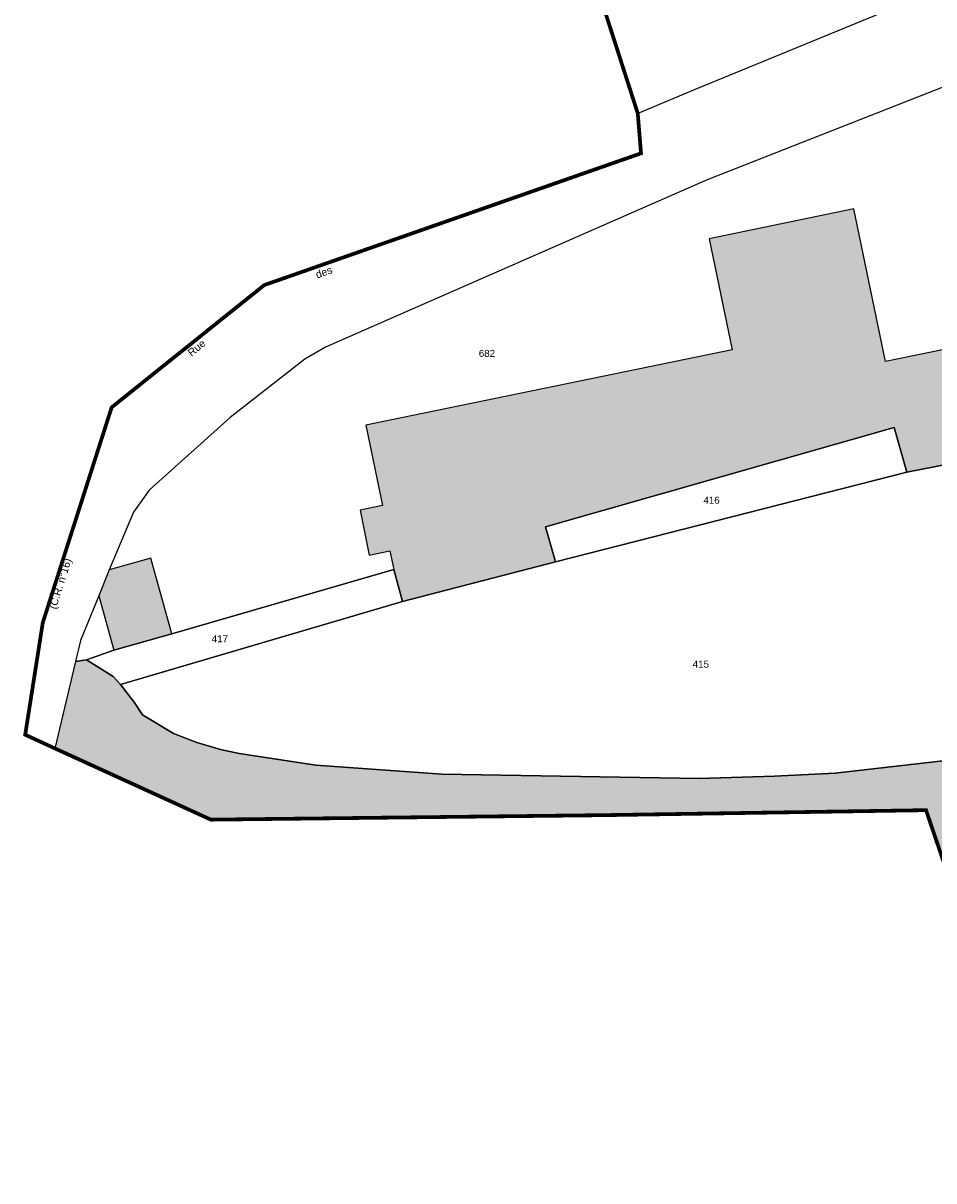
# Model space of a CAD drawing. Header units: metres. Extents: x 1943189 to 1944159, y 7204892 to 7205646.
# Tile 1 of 21: x 1943200 to 1943273, y 7205012 to 7205105. Entities that reach past the tile are written whole.
import ezdxf

# ---------------------------------------------------------------- set-up
doc = ezdxf.new("R2010")
doc.units = ezdxf.units.M
doc.header["$LTSCALE"] = 2
for name, pattern in [('CONTINU', [0]), ('PCI_LIEUDIT', [10, 4, -1.7, 0.45, -1.7, 0.45, -1.7]), ('PCI_SECTION', [23, 8, -2, 8, -2.25, 0.5, -2.25])]:
    doc.linetypes.add(name, pattern=pattern)
for name, color, linetype in [('1LIEUDIT', 7, 'PCI_LIEUDIT'), ('1PARCELLE', 150, 'Continuous'), ('1SECTION', 7, 'PCI_SECTION'), ('1SUBDSECT', 7, 'CONTINU'), ('1TRONFLUV', 7, 'CONTINU'), ('1TRONFLUV_H', 141, 'Continuous'), ('3BATIDUR', 7, 'CONTINU'), ('3BATIDUR_H', 31, 'Continuous'), ('3PARCELLETEX', 150, 'CONTINU'), ('3ZONCOMMTEX', 7, 'CONTINU')]:
    doc.layers.add(name, color=color, linetype=linetype)
doc.styles.get("Standard").update_dxf_attribs({"font": 'arial.ttf'})

msp = doc.modelspace()

# ---------------------------------------------------------------- hatches: boundary and pattern name
at = {"layer": '1TRONFLUV_H'}
msp.add_hatch(color=256, dxfattribs=at).paths.add_polyline_path([(1943487.5, 7205141.462), (1943484.75, 7205147.732), (1943483.68, 7205147.002), (1943463.05, 7205133.012), (1943460.92, 7205130.962), (1943458.5, 7205128.422), (1943455.97, 7205125.312), (1943453.06, 7205121.482), (1943450.3, 7205117.542), (1943447.66, 7205113.522), (1943445.18, 7205109.402), (1943435.83, 7205090.062), (1943435.4, 7205088.952), (1943436.27, 7205085.922), (1943438.55, 7205085.742), (1943437.82, 7205074.092), (1943436.61, 7205068.412), (1943434.65, 7205064.392), (1943433.12, 7205062.712), (1943432.16, 7205062.062), (1943430.42, 7205062.172), (1943425.86, 7205064.522), (1943425.32, 7205064.642), (1943423.53, 7205064.942), (1943421.72, 7205065.082), (1943406.4, 7205064.692), (1943393.59, 7205066.042), (1943391.48, 7205066.112), (1943385.68, 7205065.142), (1943381.99, 7205064.042), (1943378.32, 7205062.742), (1943377.05, 7205062.142), (1943372.8, 7205060.002), (1943368.64, 7205057.722), (1943366.4, 7205056.922), (1943352.81, 7205052.762), (1943348.18, 7205050.582), (1943343.27, 7205047.952), (1943338.97, 7205045.172), (1943334.84, 7205042.292), (1943330.6, 7205039.172), (1943320.83, 7205031.362), (1943317.86, 7205030.432), (1943311.59, 7205030.442), (1943303.5, 7205031.492), (1943302.38, 7205031.442), (1943301.27, 7205031.232), (1943300.2, 7205030.852), (1943298.74, 7205029.992), (1943292.89, 7205021.412), (1943290.31, 7205019.172), (1943288.87, 7205018.252), (1943288.5, 7205018.172), (1943287.94, 7205018.182), (1943287.4, 7205018.362), (1943286.93, 7205018.682), (1943286.57, 7205019.142), (1943282.39, 7205029.082), (1943280.4, 7205035.412), (1943278.02, 7205044.252), (1943277.47, 7205046.282), (1943275.26, 7205045.742), (1943265.22, 7205044.612), (1943260.38, 7205044.362), (1943254.32, 7205044.182), (1943233.71, 7205044.522), (1943223.61, 7205045.252), (1943217.46, 7205046.182), (1943215.97, 7205046.502), (1943214.07, 7205047.062), (1943212.21, 7205047.792), (1943209.73, 7205049.282), (1943209.05, 7205050.302), (1943207.95, 7205051.702), (1943207.36, 7205052.352), (1943205.22, 7205053.682), (1943204.35, 7205053.552), (1943202.69, 7205046.592), (1943215.2, 7205040.882), (1943246.66, 7205041.242), (1943272.51, 7205041.642), (1943279.75, 7205020.372), (1943286.5, 7205012.112), (1943296.52, 7205012.632), (1943322.1, 7205026.472), (1943346.16, 7205045.162), (1943365.1, 7205052.392), (1943386.13, 7205061.372), (1943405.31, 7205060.922), (1943423.03, 7205062.562), (1943430.98, 7205058.382), (1943436, 7205060.402), (1943440.28, 7205069.242), (1943441.38, 7205086.632), (1943444.69, 7205085.592), (1943443.36, 7205086.982), (1943442.32, 7205088.872), (1943454.58, 7205113.122), (1943460.22, 7205121.722), (1943461.93, 7205123.752), (1943466.54, 7205128.562), (1943468.18, 7205129.852), (1943472.34, 7205132.252), (1943479.97, 7205136.782)])
at = {"layer": '3BATIDUR_H'}
for points in [[(1943269.96, 7205072.292), (1943270.98, 7205068.702), (1943282.73, 7205070.992), (1943280.87, 7205079.952), (1943269.26, 7205077.562), (1943266.73, 7205089.802), (1943255.13, 7205087.402), (1943256.97, 7205078.512), (1943227.63, 7205072.462), (1943228.95, 7205066.042), (1943227.15, 7205065.672), (1943227.89, 7205062.062), (1943229.55, 7205062.402), (1943229.86, 7205060.902), (1943230.56, 7205058.362), (1943242.81, 7205061.522), (1943242.02, 7205064.342)], [(1943212.08, 7205055.762), (1943210.4, 7205061.822), (1943207.04, 7205060.892), (1943206.21, 7205058.812), (1943207.42, 7205054.442)]]:
    msp.add_hatch(color=256, dxfattribs=at).paths.add_polyline_path(points)

# ---------------------------------------------------------------- linework, layer by layer
at = {"layer": '1LIEUDIT', "ltscale": 0.5, "const_width": 0.3}
msp.add_lwpolyline([(1943219.27, 7205182.862), (1943223.7, 7205172.162), (1943229.33, 7205159.542), (1943238.56, 7205131.152), (1943249.41, 7205097.442), (1943249.67, 7205094.242), (1943219.48, 7205083.692), (1943207.25, 7205073.902), (1943201.73, 7205056.662), (1943200.32, 7205047.682), (1943202.69, 7205046.592), (1943215.2, 7205040.882), (1943246.66, 7205041.242), (1943272.51, 7205041.642), (1943279.75, 7205020.372), (1943286.5, 7205012.112), (1943296.52, 7205012.632), (1943322.1, 7205026.472), (1943346.16, 7205045.162), (1943365.1, 7205052.392)], dxfattribs=at)
at = {"layer": '1PARCELLE'}
for points in [[(1943295.68, 7205115.972), (1943284.27, 7205111.592), (1943269.42, 7205105.682), (1943254.19, 7205099.432), (1943249.41, 7205097.442), (1943238.56, 7205131.152), (1943229.33, 7205159.542), (1943254.37, 7205161.872), (1943263.34, 7205134.202), (1943272.37, 7205135.982), (1943278.89, 7205137.272), (1943288.108, 7205139.561), (1943288.9, 7205136.092), (1943295.68, 7205115.972)], [(1943242.81, 7205061.522), (1943270.98, 7205068.702), (1943269.96, 7205072.292), (1943242.02, 7205064.342), (1943242.81, 7205061.522)], [(1943207.95, 7205051.702), (1943230.56, 7205058.362), (1943229.86, 7205060.902), (1943212.08, 7205055.762), (1943207.42, 7205054.442), (1943205.22, 7205053.682), (1943207.36, 7205052.352), (1943207.95, 7205051.702)]]:
    msp.add_lwpolyline(points, close=True, dxfattribs=at)
for points in [[(1943280.2, 7205102.012), (1943254.98, 7205092.122), (1943224.38, 7205078.712), (1943222.73, 7205077.762), (1943216.74, 7205073.092), (1943210.25, 7205067.272), (1943208.99, 7205065.512), (1943207.04, 7205060.892), (1943206.21, 7205058.812), (1943204.76, 7205055.232), (1943204.35, 7205053.552), (1943205.22, 7205053.682), (1943207.42, 7205054.442), (1943212.08, 7205055.762), (1943229.86, 7205060.902), (1943230.56, 7205058.362), (1943242.81, 7205061.522), (1943242.81, 7205061.522), (1943242.02, 7205064.342), (1943269.96, 7205072.292), (1943270.98, 7205068.702), (1943282.73, 7205070.992)], [(1943282.73, 7205070.992), (1943270.98, 7205068.702), (1943242.81, 7205061.522), (1943230.56, 7205058.362), (1943207.95, 7205051.702), (1943209.05, 7205050.302), (1943209.73, 7205049.282), (1943212.21, 7205047.792), (1943214.07, 7205047.062), (1943215.97, 7205046.502), (1943217.46, 7205046.182), (1943223.61, 7205045.252), (1943233.71, 7205044.522), (1943254.32, 7205044.182), (1943260.38, 7205044.362), (1943265.22, 7205044.612), (1943275.26, 7205045.742)]]:
    msp.add_lwpolyline(points, dxfattribs=at)
at = {"layer": '1SECTION', "ltscale": 0.5, "const_width": 0.3}
msp.add_lwpolyline([(1943219.27, 7205182.862), (1943223.7, 7205172.162), (1943229.33, 7205159.542), (1943238.56, 7205131.152), (1943249.41, 7205097.442), (1943249.67, 7205094.242), (1943219.48, 7205083.692), (1943207.25, 7205073.902), (1943201.73, 7205056.662), (1943200.32, 7205047.682), (1943202.69, 7205046.592), (1943215.2, 7205040.882), (1943246.66, 7205041.242), (1943272.51, 7205041.642), (1943279.75, 7205020.372), (1943286.5, 7205012.112), (1943296.52, 7205012.632), (1943322.1, 7205026.472), (1943346.16, 7205045.162), (1943365.1, 7205052.392)], dxfattribs=at)
at = {"layer": '1SUBDSECT'}
msp.add_lwpolyline([(1943219.27, 7205182.862), (1943223.7, 7205172.162), (1943229.33, 7205159.542), (1943238.56, 7205131.152), (1943249.41, 7205097.442), (1943249.67, 7205094.242), (1943219.48, 7205083.692), (1943207.25, 7205073.902), (1943201.73, 7205056.662), (1943200.32, 7205047.682), (1943202.69, 7205046.592), (1943215.2, 7205040.882), (1943246.66, 7205041.242), (1943272.51, 7205041.642), (1943279.75, 7205020.372), (1943286.5, 7205012.112), (1943296.52, 7205012.632), (1943322.1, 7205026.472), (1943346.16, 7205045.162)], dxfattribs=at)
at = {"layer": '1TRONFLUV'}
msp.add_lwpolyline([(1943275.26, 7205045.742), (1943265.22, 7205044.612), (1943260.38, 7205044.362), (1943254.32, 7205044.182), (1943233.71, 7205044.522), (1943223.61, 7205045.252), (1943217.46, 7205046.182), (1943215.97, 7205046.502), (1943214.07, 7205047.062), (1943212.21, 7205047.792), (1943209.73, 7205049.282), (1943209.05, 7205050.302), (1943207.95, 7205051.702), (1943207.36, 7205052.352), (1943205.22, 7205053.682), (1943204.35, 7205053.552), (1943202.69, 7205046.592), (1943215.2, 7205040.882), (1943246.66, 7205041.242), (1943272.51, 7205041.642), (1943279.75, 7205020.372)], dxfattribs=at)
at = {"layer": '3BATIDUR'}
for points in [[(1943269.96, 7205072.292), (1943270.98, 7205068.702), (1943282.73, 7205070.992), (1943280.87, 7205079.952), (1943269.26, 7205077.562), (1943266.73, 7205089.802), (1943255.13, 7205087.402), (1943256.97, 7205078.512), (1943227.63, 7205072.462), (1943228.95, 7205066.042), (1943227.15, 7205065.672), (1943227.89, 7205062.062), (1943229.55, 7205062.402), (1943229.86, 7205060.902), (1943230.56, 7205058.362), (1943242.81, 7205061.522), (1943242.02, 7205064.342), (1943269.96, 7205072.292)], [(1943212.08, 7205055.762), (1943210.4, 7205061.822), (1943207.04, 7205060.892), (1943206.21, 7205058.812), (1943207.42, 7205054.442), (1943212.08, 7205055.762)]]:
    msp.add_lwpolyline(points, close=True, dxfattribs=at)

# ---------------------------------------------------------------- texts
at = {"layer": '3PARCELLETEX'}
for s, p in [('682', (1943236.67, 7205077.942)), ('416', (1943254.67, 7205066.182)), ('417', (1943215.27, 7205055.092)), ('415', (1943253.81, 7205053.052))]:
    msp.add_text(s, height=0.56, dxfattribs=at).set_placement(p)
at = {"layer": '3ZONCOMMTEX'}
for s, rotation, p in [('des', 19.7, (1943223.72, 7205084.212)), ('Rue', 39.5, (1943213.65, 7205077.942)), ('(C.R. n°16)', 72.5, (1943202.78, 7205057.692))]:
    msp.add_text(s, height=0.6, rotation=rotation, dxfattribs=at).set_placement(p)

doc.saveas('drawing.dxf')
